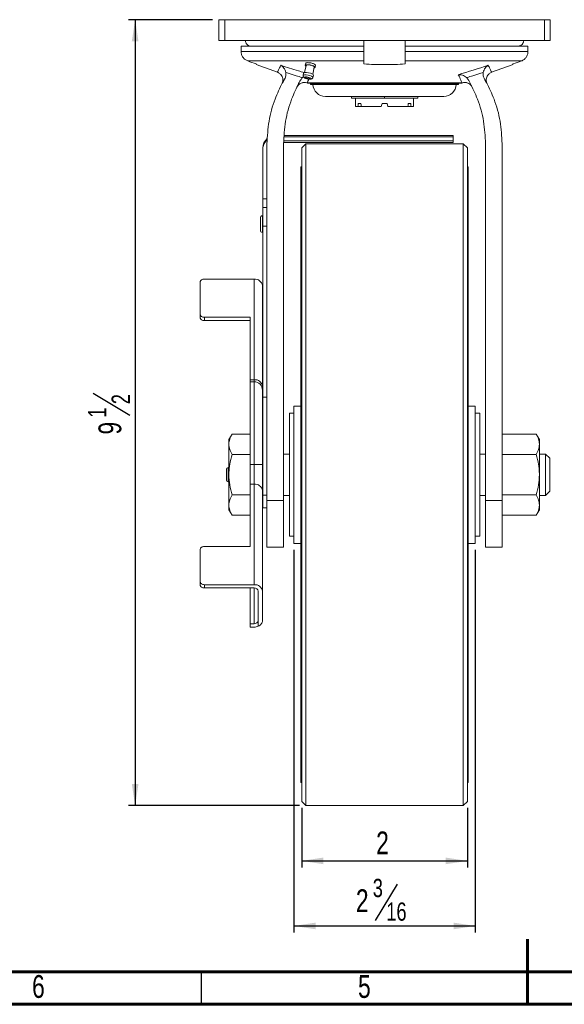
# Model space of a CAD drawing. Header units: inches. Extents: x 0.6 to 16.3, y 0.2 to 11.5.
# Tile 8 of 17: x 5.4 to 8.7, y 0.2 to 6.1. Entities that reach past the tile are written whole.
import ezdxf

# ---------------------------------------------------------------- set-up
doc = ezdxf.new("R2010")
doc.units = ezdxf.units.IN
doc.header["$MEASUREMENT"] = 0
doc.layers.add('FORMAT', color=7, linetype='Continuous')
doc.styles.add('SLDTEXTSTYLE0', font='TXT', dxfattribs={"width": 0.75})
doc.dimstyles.new('SLDDIMSTYLE0', dxfattribs={"dimtxt": 0.137795, "dimasz": 0.13, "dimexe": 0, "dimexo": 0.0625, "dimgap": 0.034449, "dimtad": 1, "dimlfac": 2, "dimrnd": 1e-09, "dimzin": 12, "dimdsep": 46, "dimlunit": 5, "dimtxsty": 'SLDTEXTSTYLE0', "dimsah": 1, "dimcen": 0.09, "dimadec": 0, "dimazin": 3, "dimtfac": 1, "dimtofl": 0, "dimtmove": 0, "dimatfit": 3, "dimfxl": 0, "dimfrac": 2, "dimtolj": 1, "dimtzin": 12, "dimarcsym": 0})
doc.dimstyles.new('SLDDIMSTYLE4', dxfattribs={"dimtxt": 0.137795, "dimasz": 0.13, "dimexe": 0, "dimexo": 0.0625, "dimgap": 0.034449, "dimtad": 1, "dimdec": 6, "dimlfac": 2, "dimrnd": 1e-09, "dimzin": 12, "dimdsep": 46, "dimlunit": 5, "dimtxsty": 'SLDTEXTSTYLE0', "dimsah": 1, "dimcen": 0.09, "dimadec": 0, "dimazin": 3, "dimtfac": 1, "dimtdec": 3, "dimtofl": 0, "dimtmove": 0, "dimatfit": 3, "dimfxl": 0, "dimfrac": 2, "dimtolj": 1, "dimtzin": 12, "dimarcsym": 0})
doc.dimstyles.new('SLDDIMSTYLE5', dxfattribs={"dimtxt": 0.137795, "dimasz": 0.13, "dimexe": 0, "dimexo": 0.0625, "dimgap": 0.034449, "dimtad": 1, "dimdec": 6, "dimlfac": 2, "dimrnd": 1e-09, "dimzin": 12, "dimdsep": 46, "dimlunit": 5, "dimtxsty": 'SLDTEXTSTYLE0', "dimsah": 1, "dimcen": 0.09, "dimadec": 0, "dimazin": 3, "dimtfac": 1, "dimtdec": 1, "dimtofl": 0, "dimtmove": 0, "dimatfit": 3, "dimfxl": 0, "dimfrac": 2, "dimtolj": 1, "dimtzin": 12, "dimarcsym": 0})

# ---------------------------------------------------------------- blocks, each defined once
blk = doc.blocks.new('_D_9')
at = {"layer": 'FORMAT'}
for p, q in [((7.1008, 1.3836), (7.1008, 1.0243)), ((8.1008, 1.3836), (8.1008, 1.0243)), ((7.1008, 1.0637), (8.1008, 1.0637))]:
    blk.add_line(p, q, dxfattribs=at)
for points in [[(7.1008, 1.0637), (7.2308, 1.0437), (7.2308, 1.0837)], [(8.1008, 1.0637), (7.9708, 1.0837), (7.9708, 1.0437)]]:
    blk.add_solid(points, dxfattribs=at)
at = {"layer": 'FORMAT', "insert": (7.5499, 1.2413), "char_height": 0.1378, "attachment_point": 1, "style": 'SLDTEXTSTYLE0'}
blk.add_mtext('2', dxfattribs=at)
blk = doc.blocks.new('_D_10')
at = {"layer": 'FORMAT'}
for p, q in [((7.0539, 2.9436), (7.0539, 0.631)), ((8.1477, 2.9436), (8.1477, 0.631)), ((7.6771, 0.9232), (7.5448, 0.7027)), ((7.0539, 0.6704), (8.1477, 0.6704))]:
    blk.add_line(p, q, dxfattribs=at)
for points in [[(7.0539, 0.6704), (7.1839, 0.6504), (7.1839, 0.6904)], [(8.1477, 0.6704), (8.0177, 0.6904), (8.0177, 0.6504)]]:
    blk.add_solid(points, dxfattribs=at)
at = {"layer": 'FORMAT', "attachment_point": 1, "style": 'SLDTEXTSTYLE0'}
for s, insert, char_height in [('3', (7.5295, 0.955), 0.1102), ('2', (7.4277, 0.8919), 0.1378), ('16', (7.611, 0.8125), 0.11024)]:
    blk.add_mtext(s, dxfattribs=dict(at, insert=insert, char_height=char_height))
blk = doc.blocks.new('_D_11')
at = {"layer": 'FORMAT'}
for p, q in [((6.5614, 6.1479), (6.0552, 6.1479)), ((6.0946, 6.1479), (6.0946, 1.3979)), ((5.8418, 3.89), (6.0623, 3.7577)), ((7.0864, 1.3979), (6.0552, 1.3979))]:
    blk.add_line(p, q, dxfattribs=at)
for points in [[(6.0946, 6.1479), (6.0746, 6.0179), (6.1146, 6.0179)], [(6.0946, 1.3979), (6.1146, 1.5279), (6.0746, 1.5279)]]:
    blk.add_solid(points, dxfattribs=at)
at = {"layer": 'FORMAT', "attachment_point": 1, "rotation": 90, "style": 'SLDTEXTSTYLE0'}
for s, insert, char_height in [('2', (5.9525, 3.8239), 0.1102), ('1', (5.81, 3.7424), 0.1102), ('9', (5.8731, 3.6406), 0.1378)]:
    blk.add_mtext(s, dxfattribs=dict(at, insert=insert, char_height=char_height))

msp = doc.modelspace()

# ---------------------------------------------------------------- linework, layer by layer
at = {"color": 7, "linetype": 'Continuous', "lineweight": 15}
for p, q in [((6.60079789, 6.14794558), (6.60079789, 6.02294566)), ((6.60079789, 6.14794558), (6.63579787, 6.14794558)), ((6.63579787, 6.14794558), (6.63579787, 6.02294566)), ((6.63579787, 6.14794558), (8.56579788, 6.14794558)), ((8.56579788, 6.14794558), (8.56579788, 6.02294566)), ((8.56579788, 6.14794558), (8.60079787, 6.14794558)), ((8.60079787, 6.14794558), (8.60079787, 6.02294566)), ((6.60079789, 6.02294566), (6.63579787, 6.02294566)), ((6.63579787, 6.02294566), (8.56579788, 6.02294566)), ((8.56579788, 6.02294566), (8.60079787, 6.02294566)), ((6.73477246, 5.95495824), (6.73477246, 5.98794554)), ((6.73477246, 5.98794554), (7.47579788, 5.98794554)), ((6.73477246, 5.95495824), (7.47579788, 5.95495824)), ((7.47579788, 5.98794554), (7.47579788, 5.95495824)), ((7.72579788, 5.98794554), (8.4668233, 5.98794554)), ((7.72579788, 5.95495824), (7.72579788, 5.98794554)), ((7.72579788, 5.95495824), (8.4668233, 5.95495824)), ((8.4668233, 5.98794554), (8.4668233, 5.95495824)), ((7.47579788, 5.8985767), (6.77468007, 5.8985767)), ((8.42691569, 5.8985767), (7.72579788, 5.8985767)), ((6.8249049, 5.87687381), (6.95417886, 5.82982178)), ((6.82579787, 5.87932722), (6.82579787, 5.88019401)), ((7.12695474, 5.87114683), (7.11809544, 5.8287102)), ((7.12458929, 5.88428303), (7.12206024, 5.87216879)), ((7.16704026, 5.8184922), (7.17589952, 5.86092898)), ((7.18079402, 5.85990701), (7.18332388, 5.87202535)), ((8.24741067, 5.82981958), (8.37669086, 5.87687381)), ((8.37579789, 5.88019401), (8.37579789, 5.87932722)), ((7.10538241, 5.79760065), (7.11134533, 5.80164773)), ((7.1122515, 5.82518408), (7.10930889, 5.8110887)), ((7.16804264, 5.79882707), (7.17098529, 5.81292245)), ((7.13345522, 5.76592014), (8.06814053, 5.76592014)), ((7.13829788, 5.76441242), (8.06329788, 5.76441242)), ((7.15333955, 5.76191237), (7.15333955, 5.75691242)), ((7.15333955, 5.76191237), (8.04825621, 5.76191237)), ((7.15333955, 5.75691242), (8.04825621, 5.75691242)), ((7.16846474, 5.76441242), (7.16833956, 5.76191237)), ((8.0332562, 5.76191237), (8.03313102, 5.76441242)), ((8.04825621, 5.75691242), (8.04825621, 5.76191237)), ((7.24329787, 5.6844124), (7.95829789, 5.6844124)), ((7.40079788, 5.67294569), (7.40079788, 5.6844124)), ((7.60079788, 5.67294569), (7.40079788, 5.67294569)), ((7.42579788, 5.67294569), (7.42579788, 5.6229457)), ((7.60079788, 5.67294569), (7.60079788, 5.6844124)), ((7.80079788, 5.67294569), (7.60079788, 5.67294569)), ((7.77579788, 5.6229457), (7.77579788, 5.67294569)), ((7.80079788, 5.67294569), (7.80079788, 5.6844124)), ((7.44023644, 5.6229457), (7.42579788, 5.6229457)), ((7.44023644, 5.6229457), (7.46023643, 5.6229457)), ((7.44230119, 5.64160588), (7.45730119, 5.64160588)), ((7.58079788, 5.6229457), (7.46023643, 5.6229457)), ((7.58079788, 5.6229457), (7.58579788, 5.64160588)), ((7.58579788, 5.64160588), (7.61579788, 5.64160588)), ((7.61579788, 5.64160588), (7.62079788, 5.6229457)), ((7.74135932, 5.6229457), (7.62079788, 5.6229457)), ((7.74135932, 5.6229457), (7.76135932, 5.6229457)), ((7.74429457, 5.64160588), (7.75929457, 5.64160588)), ((7.77579788, 5.6229457), (7.76135932, 5.6229457)), ((6.99405886, 5.44013001), (8.01579789, 5.44013001)), ((8.01579789, 5.44794564), (6.99466301, 5.44794564)), ((8.01579789, 5.44794564), (8.01579789, 5.44013001)), ((8.01579789, 5.44013001), (8.01579789, 5.41495511)), ((6.86579788, 5.36459036), (6.86579788, 5.37294572)), ((6.86579788, 5.06513012), (6.86579788, 5.36459036)), ((6.89079788, 3.24219772), (6.89079788, 5.39794564)), ((6.99079787, 3.24219772), (6.99079787, 5.39794564)), ((8.01579789, 5.40483743), (6.99133063, 5.40483743)), ((8.01579789, 5.41495511), (6.99211276, 5.41495511)), ((7.12579788, 5.39794564), (7.10079789, 5.37294572)), ((7.10079789, 1.42294562), (7.10079789, 5.37294572)), ((8.07579788, 5.39794564), (7.12579788, 5.39794564)), ((7.12579788, 5.39794564), (7.12579788, 1.39794569)), ((8.01579789, 5.41495511), (8.01579789, 5.40483743)), ((8.10079787, 5.37294572), (8.07579788, 5.39794564)), ((8.07579788, 1.39794569), (8.07579788, 5.39794564)), ((8.10079787, 5.37294572), (8.10079787, 1.42294562)), ((8.21079789, 3.24219772), (8.21079789, 5.39794564)), ((8.31079788, 3.24219772), (8.31079788, 5.39794564)), ((7.10079789, 5.25794572), (7.09579789, 5.25794572)), ((7.09579789, 3.39794567), (7.09579789, 5.25794572)), ((8.10579787, 5.25794572), (8.10079787, 5.25794572)), ((8.10579787, 3.39794567), (8.10579787, 5.25794572)), ((6.86579788, 5.06513012), (6.89079788, 5.06513012)), ((6.86579788, 5.0129982), (6.86579788, 5.06513012)), ((6.89079788, 5.0129982), (6.86579788, 5.0129982)), ((6.86579788, 4.89908102), (6.86579788, 5.0129982)), ((6.85079787, 4.91299821), (6.85079787, 4.95049824)), ((6.86579788, 4.9629982), (6.86329791, 4.9629982)), ((6.85079787, 4.87549832), (6.85079787, 4.91299821)), ((6.86579788, 4.89908102), (6.89079788, 4.89908102)), ((6.86579788, 3.86582145), (6.86579788, 4.89908102)), ((6.86329791, 4.86299821), (6.86579788, 4.86299821)), ((6.48829786, 4.56461514), (6.48829786, 4.36452518)), ((6.51329786, 4.58000675), (6.81329791, 4.58000675)), ((6.81329791, 3.97194716), (6.81329791, 4.58000675)), ((6.86329791, 4.54060616), (6.86329791, 3.93254661)), ((6.48829786, 4.34482492), (6.48829786, 4.36452518)), ((6.51329786, 4.34913365), (6.78829791, 4.34913365)), ((6.51329786, 4.32943339), (6.51329786, 4.34913365)), ((6.78829791, 3.97194716), (6.78829791, 4.34913365)), ((6.51329786, 4.32943339), (6.78829791, 4.32943339)), ((6.78829791, 3.97194716), (6.81329791, 3.97194716)), ((6.78829791, 3.9595118), (6.78829791, 3.97194716)), ((6.81329791, 3.9595118), (6.78829791, 3.9595118)), ((6.78829791, 3.45933617), (6.78829791, 3.9595118)), ((6.86329791, 3.93254661), (6.86329791, 3.90951181)), ((6.86329791, 3.90951181), (6.86329791, 3.45935373)), ((6.86579788, 3.86582145), (6.89079788, 3.86582145)), ((6.86579788, 3.27481338), (6.86579788, 3.86582145)), ((7.09579789, 3.81294568), (7.05392288, 3.81294568)), ((7.05392288, 3.39794567), (7.05392288, 3.81294568)), ((8.14767288, 3.81294568), (8.10579787, 3.81294568)), ((8.14767288, 3.39794567), (8.14767288, 3.81294568)), ((7.05392288, 3.77044566), (7.02582286, 3.77044566)), ((7.02582286, 3.39794567), (7.02582286, 3.77044566)), ((8.1757729, 3.77044566), (8.14767288, 3.77044566)), ((8.1757729, 3.39794567), (8.1757729, 3.77044566)), ((6.67977764, 3.64331954), (6.66079787, 3.61044567)), ((6.67977764, 3.64331954), (6.78829791, 3.64331954)), ((8.51681816, 3.64331954), (8.31079788, 3.64331954)), ((8.53579786, 3.61044567), (8.51681816, 3.64331954)), ((6.66079787, 3.58197607), (6.66079787, 3.61044567)), ((6.66079787, 3.39794567), (6.66079787, 3.58197607)), ((8.53579786, 3.61044567), (8.53579786, 3.58197607)), ((8.53579786, 3.58197607), (8.53579786, 3.39794567)), ((6.67977764, 3.5206326), (6.78829791, 3.5206326)), ((6.86579788, 3.52294567), (6.86329791, 3.52294567)), ((7.02582286, 3.52294567), (6.99079787, 3.52294567)), ((8.21079789, 3.52294567), (8.1757729, 3.52294567)), ((8.51681816, 3.5206326), (8.31079788, 3.5206326)), ((8.57329789, 3.52294567), (8.53579786, 3.52294567)), ((8.59829789, 3.49794567), (8.57329789, 3.52294567)), ((8.57329789, 3.27294567), (8.57329789, 3.52294567)), ((6.78829791, 3.45933617), (6.81329791, 3.45933617)), ((6.78829791, 3.34108186), (6.78829791, 3.45933617)), ((6.81329791, 3.34108186), (6.81329791, 3.45933617)), ((6.86329791, 3.45935373), (6.86329791, 3.30168133)), ((8.59829789, 3.49794567), (8.59829789, 3.29794567)), ((6.64579786, 3.39794567), (6.64579786, 3.43044567)), ((6.64579786, 3.36544567), (6.64579786, 3.39794567)), ((6.66079787, 3.44044567), (6.65579784, 3.44044567)), ((6.66079787, 3.21391526), (6.66079787, 3.39794567)), ((7.02582286, 3.02544568), (7.02582286, 3.39794567)), ((7.05392288, 2.98294565), (7.05392288, 3.39794567)), ((7.09579789, 1.53794562), (7.09579789, 3.39794567)), ((8.10579787, 1.53794562), (8.10579787, 3.39794567)), ((8.14767288, 2.98294565), (8.14767288, 3.39794567)), ((8.1757729, 3.02544568), (8.1757729, 3.39794567)), ((8.53579786, 3.39794567), (8.53579786, 3.21391526)), ((6.65579784, 3.35544567), (6.66079787, 3.35544567)), ((6.78829791, 2.96389534), (6.78829791, 3.34108186)), ((6.78829791, 3.34108186), (6.81329791, 3.34108186)), ((6.81329791, 2.73302227), (6.81329791, 3.34108186)), ((6.67977764, 3.27525873), (6.78829791, 3.27525873)), ((6.86329791, 3.30168133), (6.86329791, 2.69362175)), ((6.86579788, 3.27481338), (6.89079788, 3.27481338)), ((6.86579788, 3.19794567), (6.86579788, 3.27481338)), ((8.51681816, 3.27525873), (8.31079788, 3.27525873)), ((8.57329789, 3.27294567), (8.59829789, 3.29794567)), ((6.66079787, 3.18544567), (6.66079787, 3.21391526)), ((6.86329791, 3.27294567), (6.86579788, 3.27294567)), ((6.89079788, 3.24219772), (6.99079787, 3.24219772)), ((6.89079788, 2.96044567), (6.89079788, 3.24219772)), ((6.99079787, 3.27294567), (7.02582286, 3.27294567)), ((6.99079787, 2.96044567), (6.99079787, 3.24219772)), ((8.1757729, 3.27294567), (8.21079789, 3.27294567)), ((8.31079788, 3.24219772), (8.21079789, 3.24219772)), ((8.21079789, 2.96044567), (8.21079789, 3.24219772)), ((8.31079788, 2.96044567), (8.31079788, 3.24219772)), ((8.53579786, 3.27294567), (8.57329789, 3.27294567)), ((8.53579786, 3.21391526), (8.53579786, 3.18544567)), ((6.66079787, 3.18544567), (6.67977764, 3.1525718)), ((6.86579788, 3.19794567), (6.89079788, 3.19794567)), ((8.51681816, 3.1525718), (8.53579786, 3.18544567)), ((6.67977764, 3.1525718), (6.78829791, 3.1525718)), ((8.51681816, 3.1525718), (8.31079788, 3.1525718)), ((7.02582286, 3.02544568), (7.05392288, 3.02544568)), ((7.05392288, 2.98294565), (7.09579789, 2.98294565)), ((8.10579787, 2.98294565), (8.14767288, 2.98294565)), ((8.14767288, 3.02544568), (8.1757729, 3.02544568)), ((6.48829786, 2.9485038), (6.48829786, 2.74841381)), ((6.78829791, 2.96389534), (6.51329786, 2.96389534)), ((6.89079788, 2.96044567), (6.99079787, 2.96044567)), ((8.21079789, 2.96044567), (8.31079788, 2.96044567)), ((6.48829786, 2.72871355), (6.48829786, 2.74841381)), ((6.51329786, 2.73302227), (6.81329791, 2.73302227)), ((6.51329786, 2.71332201), (6.51329786, 2.73302227)), ((6.51329786, 2.71332201), (6.81329791, 2.71332201)), ((6.78829791, 2.49686167), (6.78829791, 2.71332201)), ((6.83829791, 2.48219811), (6.83829791, 2.69362175)), ((6.86329791, 2.51632426), (6.86329791, 2.69362175)), ((6.78829791, 2.47691883), (6.78829791, 2.49686167)), ((6.78829791, 2.49686167), (6.81329791, 2.49686167)), ((6.78829791, 2.47691883), (6.81329791, 2.47691883)), ((7.09579789, 1.53794562), (7.10079789, 1.53794562)), ((8.10079787, 1.53794562), (8.10579787, 1.53794562)), ((7.10079789, 1.42294562), (7.12579788, 1.39794569)), ((7.12579788, 1.39794569), (8.07579788, 1.39794569)), ((8.07579788, 1.39794569), (8.10079787, 1.42294562))]:
    msp.add_line(p, q, dxfattribs=at)
at = {"color": 8, "linetype": 'Continuous', "lineweight": 15}
for p, q in [((8.07035162, 5.76560525), (8.06814053, 5.76592014)), ((6.86329791, 4.9629982), (6.86329791, 4.91299821)), ((6.86329791, 4.91299821), (6.86329791, 4.86299821)), ((6.81329791, 3.9595118), (6.81329791, 3.97194716)), ((6.81329791, 3.45933617), (6.81329791, 3.9595118)), ((6.65579784, 3.44044567), (6.65579784, 3.39794567)), ((6.65579784, 3.39794567), (6.65579784, 3.35544567)), ((6.81329791, 2.49686167), (6.81329791, 2.71332201))]:
    msp.add_line(p, q, dxfattribs=at)
at = {"color": 7, "linetype": 'Continuous', "lineweight": 60}
for p, q in [((8.46456693, 0.19685039), (8.46456693, 0.59055118)), ((16.14173228, 0.39370079), (0.78740157, 0.39370079)), ((16.33858268, 0.19685039), (0.59055118, 0.19685039))]:
    msp.add_line(p, q, dxfattribs=at)
at = {"color": 7, "linetype": 'Continuous', "lineweight": 30}
msp.add_line((6.49606299, 0.19685039), (6.49606299, 0.39370079), dxfattribs=at)
at = {"color": 7, "linetype": 'Continuous', "lineweight": 15, "flags": 128}
for points in [[(7.12600527, 5.86659875), (7.12424928, 5.86796831), (7.12201004, 5.87167776), (7.12424928, 5.87452863), (7.13062613, 5.8760868), (7.14016969, 5.87611525), (7.15142711, 5.8746093), (7.16268456, 5.87179861), (7.17222813, 5.86811087), (7.17860494, 5.8641075), (7.18084418, 5.86039805), (7.17860494, 5.85754703), (7.17495008, 5.8563809)], [(7.12695474, 5.87114683), (7.12877892, 5.87311361), (7.13409296, 5.87441218), (7.14204594, 5.87443565), (7.15142711, 5.87318078), (7.16080832, 5.87083854), (7.1687613, 5.86776532), (7.1740753, 5.86442928), (7.17594135, 5.86133788), (7.17589952, 5.86092898)], [(7.1122515, 5.82518408), (7.11444055, 5.82754407), (7.1208174, 5.82910224), (7.13036096, 5.82913069), (7.14161838, 5.82762473), (7.15287583, 5.82481405), (7.16241939, 5.8211263), (7.1687962, 5.81712279), (7.17103545, 5.81341334), (7.17098529, 5.81292245)], [(7.13671401, 5.78984662), (7.14421897, 5.7888427), (7.15058137, 5.78886162), (7.15483256, 5.78990045), (7.15632539, 5.79180093), (7.15483256, 5.794274), (7.15058137, 5.79694286), (7.14421897, 5.79940141), (7.13671401, 5.80127535), (7.12920909, 5.80227912), (7.12284669, 5.80226035), (7.11859546, 5.80122152), (7.11710263, 5.79932089), (7.11859546, 5.79684782), (7.12284669, 5.79417896), (7.12920909, 5.79172042), (7.13671401, 5.78984662)], [(7.13671401, 5.79913242), (7.13202344, 5.79975986), (7.12804695, 5.79974798), (7.12538993, 5.79909869), (7.12445693, 5.79791085), (7.12538993, 5.7963653), (7.12804695, 5.79469713), (7.13202344, 5.79316067), (7.13671401, 5.7919894), (7.14140461, 5.79136197), (7.1453811, 5.79137385), (7.14803812, 5.79202313), (7.14897113, 5.79321097), (7.14803812, 5.79475667), (7.1453811, 5.79642469), (7.14140461, 5.7979613), (7.13671401, 5.79913242)], [(6.51329786, 4.58000675), (6.50842059, 4.579711), (6.50373076, 4.57883512), (6.49940862, 4.57741276), (6.49562019, 4.57549864), (6.49251111, 4.57316623), (6.49020092, 4.57050528), (6.48877827, 4.56761789), (6.48829786, 4.56461514)], [(6.48829786, 4.36452518), (6.48877827, 4.36152244), (6.49020092, 4.35863512), (6.49251111, 4.3559741), (6.49562019, 4.35364176), (6.49940862, 4.35172764), (6.50373076, 4.35030528), (6.50842059, 4.3494294), (6.51329786, 4.34913365)], [(6.48829786, 4.34482492), (6.48877827, 4.34182218), (6.49020092, 4.33893486), (6.49251111, 4.33627384), (6.49562019, 4.3339415), (6.49940862, 4.3320273), (6.50373076, 4.33060502), (6.50842059, 4.32972914), (6.51329786, 4.32943339)], [(6.51329786, 2.96389534), (6.50842059, 2.96359959), (6.50373076, 2.96272374), (6.49940862, 2.96130139), (6.49562019, 2.95938726), (6.49251111, 2.95705489), (6.49020092, 2.95439391), (6.48877827, 2.95150655), (6.48829786, 2.9485038)], [(6.48829786, 2.74841381), (6.48877827, 2.74541106), (6.49020092, 2.74252374), (6.49251111, 2.73986272), (6.49562019, 2.73753038), (6.49940862, 2.73561626), (6.50373076, 2.7341939), (6.50842059, 2.73331802), (6.51329786, 2.73302227)], [(6.48829786, 2.72871355), (6.48877827, 2.7257108), (6.49020092, 2.72282348), (6.49251111, 2.72016247), (6.49562019, 2.71783013), (6.49940862, 2.715916), (6.50373076, 2.71449364), (6.50842059, 2.71361776), (6.51329786, 2.71332201)]]:
    msp.add_lwpolyline(points, dxfattribs=at)
at = {"color": 8, "linetype": 'Continuous', "lineweight": 15, "flags": 128}
msp.add_lwpolyline([(7.10931146, 5.81110073), (7.11149794, 5.81344868), (7.11787475, 5.81500685), (7.12741835, 5.81503531), (7.13867576, 5.81352935), (7.14993318, 5.81071866), (7.15947678, 5.80703092), (7.16585359, 5.80302741), (7.16809283, 5.79931795), (7.16804469, 5.79883704)], dxfattribs=at)
at = {"color": 7, "linetype": 'Continuous', "lineweight": 15}
for centre, radius, start, end in [((7.11594023, 5.71782234), 0.05, 72.19877505, 153.803493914), ((7.11645371, 5.71893073), 0.04997055, 70.109071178, 153.693385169), ((7.13829788, 5.78941239), 0.025, 253.526486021, 270), ((7.24329788, 5.75941239), 0.075, 181.910213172, 270), ((7.95829788, 5.75941239), 0.075, 270, 358.089786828), ((8.06329788, 5.78941239), 0.025, 270, 286.49678453), ((8.08514205, 5.71893073), 0.04997055, 26.306614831, 109.890928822), ((8.08565553, 5.71782234), 0.05, 26.196506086, 107.77071239), ((6.94079788, 5.37294567), 0.075, 130.157095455, 180), ((6.86329788, 4.95049827), 0.0125, 90, 180), ((6.86329788, 4.87549827), 0.0125, 180, 270), ((6.81803579, 4.5345935), 0.04565974, 7.566928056, 95.956010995), ((6.81329788, 3.90951182), 0.05, 0, 90), ((6.81803584, 3.92653396), 0.04565968, 7.566905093, 95.956085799), ((6.82579644, 39.0494378), 35.59010382, 269.979878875, 270.060372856), ((6.65579788, 3.43044567), 0.01, 90, 180), ((6.65579788, 3.36544567), 0.01, 180, 270), ((6.81803585, 3.29566868), 0.04565967, 7.566916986, 95.956099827), ((6.81803592, 2.68760917), 0.04565959, 7.566841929, 95.956200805), ((6.81566682, 2.69061534), 0.02282991, 7.567115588, 95.955927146), ((6.81557067, 2.51965377), 0.02290514, 264.305449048, 352.854244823), ((6.81354458, 2.53691709), 0.05999877, 269.764443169, 294.366000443)]:
    msp.add_arc(centre, radius, start, end, dxfattribs=at)
for major_axis, start_param, end_param in [((0.09233414, 0.6527703), 1.6888178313, 1.717534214), ((-0.09233414, 0.6527703), 1.6244140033, 1.6531303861), ((0.09233414, 0.6527703), 4.6300549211, 4.6587713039), ((-0.09233414, 0.6527703), 4.5656510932, 4.5943674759)]:
    msp.add_ellipse((7.60079788, 5.69758668), major_axis=major_axis, ratio=0.2277350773, start_param=start_param, end_param=end_param, dxfattribs=at)
for points, knots in [([(6.79544082, 5.98794567), (6.79079786, 5.98794567), (6.78623096, 5.98884084), (6.77980467, 5.99145912), (6.77777436, 5.99252726), (6.77393394, 5.99504846), (6.77210862, 5.99652035), (6.76882854, 5.99974737), (6.76735848, 6.00150711), (6.76476356, 6.00532356), (6.76364799, 6.00737785), (6.76097773, 6.0137208), (6.76003929, 6.01835664), (6.76003929, 6.02294567)], [0, 0, 0, 0, 0.25, 0.25, 0.375, 0.375, 0.5, 0.5, 0.625, 0.625, 0.75, 0.75, 1, 1, 1, 1]), ([(7.47579788, 6.02294567), (7.47579788, 6.02061949), (7.47579788, 6.01833172), (7.47579788, 6.01383375), (7.47579788, 6.01159904), (7.47579788, 6.00734763), (7.47579788, 6.00533274), (7.47579788, 6.00152234), (7.47579788, 5.99972466), (7.47579788, 5.99489708), (7.47579788, 5.99230784), (7.47579788, 5.98885054), (7.47579788, 5.98794567), (7.47579788, 5.98794567)], [0, 0, 0, 0, 0.125, 0.125, 0.25, 0.25, 0.375, 0.375, 0.5, 0.5, 0.75, 0.75, 1, 1, 1, 1]), ([(7.72579788, 5.98794567), (7.72579788, 5.98794567), (7.72579788, 5.98884084), (7.72579788, 5.99145912), (7.72579788, 5.99252726), (7.72579788, 5.99504846), (7.72579788, 5.99652035), (7.72579788, 5.99974737), (7.72579788, 6.00150711), (7.72579788, 6.00532356), (7.72579788, 6.00737785), (7.72579788, 6.0137208), (7.72579788, 6.01835664), (7.72579788, 6.02294567)], [0, 0, 0, 0, 0.25, 0.25, 0.375, 0.375, 0.5, 0.5, 0.625, 0.625, 0.75, 0.75, 1, 1, 1, 1]), ([(8.44155646, 6.02294567), (8.44155646, 6.02065005), (8.44132266, 6.01831822), (8.44040946, 6.01381288), (8.43973441, 6.01162224), (8.43704736, 6.00523826), (8.43436332, 6.0013086), (8.42781993, 5.99488926), (8.42386984, 5.99230205), (8.41749831, 5.98971212), (8.41526061, 5.98904562), (8.41073497, 5.98816478), (8.40845396, 5.98794567), (8.40615494, 5.98794567)], [0, 0, 0, 0, 0.125, 0.125, 0.25, 0.25, 0.5, 0.5, 0.75, 0.75, 0.875, 0.875, 1, 1, 1, 1]), ([(6.77468004, 5.89857656), (6.76889923, 5.90065693), (6.76348677, 5.90358029), (6.75364028, 5.9110325), (6.74938392, 5.91541089), (6.7422228, 5.92548967), (6.73947815, 5.93097954), (6.7366644, 5.93977121), (6.73595002, 5.94279859), (6.73500875, 5.94884538), (6.73477248, 5.9518907), (6.73477248, 5.95495812)], [0, 0, 0, 0, 0.25, 0.25, 0.5, 0.5, 0.75, 0.75, 0.875, 0.875, 1, 1, 1, 1]), ([(7.47579788, 5.95495812), (7.47579788, 5.95189194), (7.47579788, 5.94878693), (7.47579788, 5.94273767), (7.47579788, 5.93976859), (7.47579788, 5.93394106), (7.47579788, 5.93105925), (7.47579788, 5.92556949), (7.47579788, 5.92295307), (7.47579788, 5.91548187), (7.47579788, 5.9109922), (7.47579788, 5.90362464), (7.47579788, 5.90064322), (7.47579788, 5.89857656)], [0, 0, 0, 0, 0.125, 0.125, 0.25, 0.25, 0.375, 0.375, 0.5, 0.5, 0.75, 0.75, 1, 1, 1, 1]), ([(7.72579788, 5.89857656), (7.72579788, 5.90065693), (7.72579788, 5.90358029), (7.72579788, 5.9110325), (7.72579788, 5.91541089), (7.72579788, 5.92548967), (7.72579788, 5.93097954), (7.72579788, 5.93977121), (7.72579788, 5.94279859), (7.72579788, 5.94884538), (7.72579788, 5.9518907), (7.72579788, 5.95495812)], [0, 0, 0, 0, 0.25, 0.25, 0.5, 0.5, 0.75, 0.75, 0.875, 0.875, 1, 1, 1, 1]), ([(8.46682328, 5.95495812), (8.46682328, 5.95190283), (8.46658345, 5.94880545), (8.46563346, 5.94273711), (8.464929, 5.93976741), (8.46214169, 5.93104768), (8.45935114, 5.92545335), (8.45219696, 5.9153956), (8.44791049, 5.91099638), (8.44057347, 5.90544656), (8.43795712, 5.90376506), (8.43257655, 5.90085628), (8.4297927, 5.89961191), (8.42691572, 5.89857656)], [0, 0, 0, 0, 0.125, 0.125, 0.25, 0.25, 0.5, 0.5, 0.75, 0.75, 0.875, 0.875, 1, 1, 1, 1]), ([(7.0043812, 5.82904375), (7.00337149, 5.8344351), (7.00178665, 5.83926137), (6.99784708, 5.84815521), (6.9954584, 5.85222826), (6.99026279, 5.85938056), (6.98743189, 5.86251721), (6.98287975, 5.86664078), (6.98130807, 5.86791819), (6.97809992, 5.87025051), (6.97643741, 5.87132196), (6.9747843, 5.8722611)], [0, 0, 0, 0, 0.25, 0.25, 0.5, 0.5, 0.75, 0.75, 0.875, 0.875, 1, 1, 1, 1]), ([(7.18293474, 5.87210162), (7.18308414, 5.87269419), (7.18347041, 5.87422631), (7.18031667, 5.87730072), (7.17425016, 5.88076672), (7.16575386, 5.8839342), (7.15595896, 5.88643023), (7.1459381, 5.88799882), (7.13679578, 5.8884874), (7.12971691, 5.88781221), (7.12542216, 5.88634355), (7.12508535, 5.88481985), (7.12494866, 5.88420148)], [0, 0, 0, 0, 0.0677198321, 0.1750933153, 0.2824597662, 0.3898222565, 0.49719315, 0.6045681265, 0.711940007, 0.819304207, 0.9266684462, 1, 1, 1, 1]), ([(7.47579788, 5.88019414), (7.5172744, 5.87779034), (7.55884713, 5.87655408), (7.62135836, 5.87654596), (7.64222068, 5.87684961), (7.68399568, 5.87806815), (7.7049273, 5.87898457), (7.72579788, 5.88019414)], [0, 0, 0, 0, 0.5, 0.5, 0.75, 0.75, 1, 1, 1, 1]), ([(8.19721456, 5.82904375), (8.19822367, 5.83443192), (8.1998084, 5.83926037), (8.20375206, 5.84816225), (8.20613963, 5.85223151), (8.21133183, 5.85937889), (8.21416296, 5.86251665), (8.21871949, 5.86664381), (8.22029053, 5.86792036), (8.22349682, 5.87025111), (8.22515749, 5.87132147), (8.22681146, 5.8722611)], [0, 0, 0, 0, 0.25, 0.25, 0.5, 0.5, 0.75, 0.75, 0.875, 0.875, 1, 1, 1, 1]), ([(6.89079788, 5.39794567), (6.89315002, 5.44339706), (6.89785431, 5.53429984), (6.93340465, 5.6595558), (6.9714044, 5.74295274), (6.99323171, 5.78185713), (6.99735335, 5.78894451)], [0, 0, 0, 0, 0.28, 0.56, 0.78, 0.82957010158, 0.82957010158, 0.82957010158, 0.82957010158]), ([(6.95406834, 5.82939175), (6.95642517, 5.82867595), (6.9642106, 5.82631139), (6.9740836, 5.81754124), (6.98211571, 5.80578838), (6.98601881, 5.79439977), (6.98716221, 5.78430768), (6.9865716, 5.77626508), (6.98543609, 5.770989), (6.98489828, 5.76922874), (6.98469287, 5.76855644)], [0, 0, 0, 0, 0.093199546, 0.3078718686, 0.4827401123, 0.6325536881, 0.7617016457, 0.870167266, 0.9504128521, 1, 1, 1, 1]), ([(6.99735336, 5.78894449), (6.9958026, 5.78625502), (6.98829328, 5.77323167), (6.98114875, 5.75968055), (6.98222428, 5.76171304), (6.98252626, 5.76228373)], [0, 0, 0, 0, 0.1576693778, 0.7634905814, 1, 1, 1, 1]), ([(6.99079788, 5.39794567), (6.99315002, 5.44339706), (6.99785431, 5.53429984), (7.03340465, 5.6595558), (7.07051424, 5.74099912), (7.09115416, 5.77813662), (7.09416387, 5.78340898)], [0, 0, 0, 0, 0.28, 0.56, 0.78, 0.81669614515, 0.81669614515, 0.81669614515, 0.81669614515]), ([(7.0043812, 5.82904375), (7.0056675, 5.82217556), (7.00566452, 5.81533433), (7.00388576, 5.80510961), (7.00298144, 5.80171051), (7.00060743, 5.79517517), (6.9991341, 5.79200663), (6.99735335, 5.78894451)], [0, 0, 0, 0, 0.5, 0.5, 0.75, 0.75, 1, 1, 1, 1]), ([(7.10538242, 5.79760059), (7.10455805, 5.79785005), (7.10373375, 5.79809968), (7.1029095, 5.7983495), (7.0908933, 5.80199144), (7.07889027, 5.80567147), (7.06689887, 5.80938411), (7.0509766, 5.8143138), (7.03507463, 5.81930099), (7.01918992, 5.82433536), (7.01425205, 5.82590033), (7.00931583, 5.82746988), (7.0043812, 5.82904375)], [-0.0001320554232, -0.0001320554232, -0.0001320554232, -0.0001320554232, 0, 0, 0, 0.0019251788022, 0.0019251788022, 0.0019251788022, 0.0044814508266, 0.0044814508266, 0.0044814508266, 0.0052760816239, 0.0052760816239, 0.0052760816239, 0.0052760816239]), ([(7.07165833, 5.74107647), (7.07220194, 5.74217716), (7.07310127, 5.74399389), (7.07557457, 5.74890928), (7.07714897, 5.75200807), (7.08283584, 5.76295692), (7.08790811, 5.77245024), (7.09416387, 5.78340898)], [0, 0, 0, 0, 0.25, 0.25, 0.5, 0.5, 1, 1, 1, 1]), ([(7.10951308, 5.81105423), (7.10935319, 5.81057771), (7.10870661, 5.80865067), (7.109424, 5.80513699), (7.11128727, 5.80137324), (7.11449974, 5.79800196), (7.11956842, 5.79475721), (7.12731013, 5.79156943), (7.13377397, 5.79010586), (7.13679284, 5.78942232)], [0, 0, 0, 0, 0.0376742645, 0.1523523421, 0.2564733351, 0.3743019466, 0.5524740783, 0.7909874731, 1, 1, 1, 1]), ([(7.13679284, 5.78942232), (7.13885811, 5.78907482), (7.14417319, 5.78818051), (7.15281823, 5.7879461), (7.15981711, 5.78907429), (7.16511065, 5.79283148), (7.16753634, 5.79613615), (7.16776669, 5.79829809), (7.16782829, 5.7988762)], [0, 0, 0, 0, 0.1522671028, 0.3918669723, 0.6872292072, 0.8266762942, 0.9536522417, 1, 1, 1, 1]), ([(8.09621334, 5.79760059), (8.09240805, 5.80113428), (8.0883926, 5.80400672), (8.08005733, 5.8087954), (8.07568812, 5.81071178), (8.06705229, 5.813561), (8.0627507, 5.81452121), (8.0563207, 5.81534253), (8.0541748, 5.81551184), (8.04992835, 5.8156404), (8.04779939, 5.81559842), (8.04575225, 5.81545742)], [0, 0, 0, 0, 0.25, 0.25, 0.5, 0.5, 0.75, 0.75, 0.875, 0.875, 1, 1, 1, 1]), ([(8.06814052, 5.76592008), (8.067683, 5.76712064), (8.0668755, 5.76922874), (8.06456244, 5.77501661), (8.06305588, 5.77869485), (8.05747353, 5.7916442), (8.05233343, 5.80279967), (8.04575225, 5.81545742)], [0, 0, 0, 0, 0.25, 0.25, 0.5, 0.5, 1, 1, 1, 1]), ([(8.19721456, 5.82904375), (8.19227992, 5.82746988), (8.18734371, 5.82590033), (8.18240584, 5.82433536), (8.16652112, 5.81930099), (8.15061916, 5.8143138), (8.13469689, 5.80938411), (8.12270549, 5.80567147), (8.11070246, 5.80199144), (8.09868625, 5.7983495), (8.09786201, 5.79809968), (8.09703771, 5.79785005), (8.09621334, 5.79760059)], [-0.0007946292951, -0.0007946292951, -0.0007946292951, -0.0007946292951, 0, 0, 0, 0.0025562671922, 0.0025562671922, 0.0025562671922, 0.0044814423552, 0.0044814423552, 0.0044814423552, 0.0046134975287, 0.0046134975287, 0.0046134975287, 0.0046134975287]), ([(8.21079788, 5.39794567), (8.20844574, 5.44339706), (8.20374145, 5.53429984), (8.1681911, 5.6595558), (8.13108152, 5.74099912), (8.1104416, 5.77813662), (8.10743189, 5.78340898)], [0, 0, 0, 0, 0.28, 0.56, 0.78, 0.81669614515, 0.81669614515, 0.81669614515, 0.81669614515]), ([(8.20424241, 5.78894451), (8.20067973, 5.79507075), (8.19834647, 5.80155528), (8.19654148, 5.81177602), (8.19623807, 5.81526709), (8.19625694, 5.82216864), (8.19657162, 5.82561081), (8.19721456, 5.82904375)], [0, 0, 0, 0, 0.5, 0.5, 0.75, 0.75, 1, 1, 1, 1]), ([(8.21911166, 5.76220438), (8.21940557, 5.76164864), (8.2204874, 5.75960306), (8.21336884, 5.77311647), (8.20579308, 5.78625513), (8.2042424, 5.78894449)], [0, 0, 0, 0, 0.2287932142, 0.8421415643, 1, 1, 1, 1]), ([(8.31079788, 5.39794567), (8.30844574, 5.44339706), (8.30374145, 5.53429984), (8.2681911, 5.6595558), (8.23019136, 5.74295274), (8.20836404, 5.78185713), (8.20424241, 5.78894451)], [0, 0, 0, 0, 0.28, 0.56, 0.78, 0.82957010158, 0.82957010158, 0.82957010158, 0.82957010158]), ([(8.21693823, 5.7684746), (8.21683438, 5.76878426), (8.21646073, 5.76989838), (8.21527798, 5.77463628), (8.21435735, 5.7831079), (8.2155183, 5.79482344), (8.22033268, 5.80789914), (8.23002077, 5.81999602), (8.23961266, 5.82765834), (8.24607078, 5.82921421), (8.24720343, 5.82948709)], [0, 0, 0, 0, 0.0298578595, 0.1074280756, 0.228358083, 0.3692459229, 0.5548381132, 0.7485493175, 0.9558995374, 1, 1, 1, 1]), ([(6.89268355, 5.42208479), (6.88721913, 5.41672053), (6.87569842, 5.40541098), (6.86719297, 5.38449371), (6.86620041, 5.37033308), (6.86579788, 5.36459036)], [0, 0, 0, 0, 0.3491122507, 0.7360381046, 1, 1, 1, 1]), ([(6.66079788, 3.58197607), (6.66079788, 3.58718208), (6.66124649, 3.59241146), (6.66298256, 3.60275624), (6.66426835, 3.60789404), (6.66922751, 3.62321617), (6.67399838, 3.63330961), (6.67977761, 3.64331953)], [0, 0, 0, 0, 0.25, 0.25, 0.5, 0.5, 1, 1, 1, 1]), ([(8.51681814, 3.64331953), (8.52261185, 3.63328455), (8.52738499, 3.62317626), (8.53398901, 3.60274837), (8.53579788, 3.59242718), (8.53579788, 3.58197607)], [0, 0, 0, 0, 0.5, 0.5, 1, 1, 1, 1]), ([(6.67977761, 3.5206326), (6.67398391, 3.53066759), (6.66921076, 3.54077587), (6.66260675, 3.56120377), (6.66079788, 3.57152496), (6.66079788, 3.58197607)], [0, 0, 0, 0, 0.5, 0.5, 1, 1, 1, 1]), ([(8.53579788, 3.58197607), (8.53579788, 3.57677005), (8.53534927, 3.57154068), (8.5336132, 3.56119589), (8.53232741, 3.5560581), (8.52736825, 3.54073597), (8.52259738, 3.53064253), (8.51681814, 3.5206326)], [0, 0, 0, 0, 0.25, 0.25, 0.5, 0.5, 1, 1, 1, 1]), ([(6.66079788, 3.39794567), (6.66079788, 3.40832924), (6.66124093, 3.4187658), (6.66299612, 3.439652), (6.66429567, 3.44998425), (6.66928222, 3.4806952), (6.67404957, 3.50079009), (6.67977761, 3.5206326)], [0, 0, 0, 0, 0.25, 0.25, 0.5, 0.5, 1, 1, 1, 1]), ([(8.53579788, 3.39794567), (8.53579788, 3.40832751), (8.53535538, 3.41875708), (8.53360019, 3.43964759), (8.5323005, 3.44998141), (8.52731355, 3.48069567), (8.52254595, 3.50079089), (8.51681814, 3.5206326)], [0, 0, 0, 0, 0.25, 0.25, 0.5, 0.5, 1, 1, 1, 1]), ([(6.67977761, 3.27525874), (6.67401175, 3.29523228), (6.66918463, 3.3156601), (6.66258299, 3.35659529), (6.66079788, 3.37719354), (6.66079788, 3.39794567)], [0, 0, 0, 0, 0.5, 0.5, 1, 1, 1, 1]), ([(8.51681814, 3.27525874), (8.52258321, 3.29522951), (8.52741107, 3.31565931), (8.53401324, 3.35659858), (8.53579788, 3.37719658), (8.53579788, 3.39794567)], [0, 0, 0, 0, 0.5, 0.5, 1, 1, 1, 1]), ([(6.66079788, 3.21391527), (6.66079788, 3.21912129), (6.66124649, 3.22435066), (6.66298256, 3.23469544), (6.66426835, 3.23983324), (6.66922751, 3.25515537), (6.67399838, 3.26524881), (6.67977761, 3.27525874)], [0, 0, 0, 0, 0.25, 0.25, 0.5, 0.5, 1, 1, 1, 1]), ([(8.51681814, 3.27525874), (8.52261185, 3.26522375), (8.52738499, 3.25511547), (8.53398901, 3.23468757), (8.53579788, 3.22436638), (8.53579788, 3.21391527)], [0, 0, 0, 0, 0.5, 0.5, 1, 1, 1, 1]), ([(6.67977761, 3.1525718), (6.67398391, 3.16260679), (6.66921076, 3.17271507), (6.66260675, 3.19314297), (6.66079788, 3.20346416), (6.66079788, 3.21391527)], [0, 0, 0, 0, 0.5, 0.5, 1, 1, 1, 1]), ([(8.53579788, 3.21391527), (8.53579788, 3.20870925), (8.53534927, 3.20347988), (8.5336132, 3.1931351), (8.53232741, 3.1879973), (8.52736825, 3.17267517), (8.52259738, 3.16258173), (8.51681814, 3.1525718)], [0, 0, 0, 0, 0.25, 0.25, 0.5, 0.5, 1, 1, 1, 1]), ([(6.83829788, 2.48219814), (6.84211596, 2.48393542), (6.84556289, 2.48602538), (6.8517364, 2.4908898), (6.8544351, 2.49366532), (6.85877927, 2.49959971), (6.86048223, 2.5028453), (6.86272491, 2.50946083), (6.86329788, 2.51285), (6.86329788, 2.51632423)], [0, 0, 0, 0, 0.25, 0.25, 0.5, 0.5, 0.75, 0.75, 1, 1, 1, 1])]:
    msp.add_open_spline(points, degree=3, knots=knots, dxfattribs=at)
for points in [[(6.82579788, 5.88019414), (6.80875707, 5.88631736), (6.79171788, 5.89244509), (6.77468004, 5.89857656)], [(7.47579788, 5.89857656), (7.47579788, 5.89244509), (7.47579788, 5.88631736), (7.47579788, 5.88019414)], [(7.72579788, 5.88019414), (7.72579788, 5.88631736), (7.72579788, 5.89244509), (7.72579788, 5.89857656)], [(8.42691572, 5.89857656), (8.40987787, 5.89244509), (8.39283868, 5.88631735), (8.37579788, 5.88019414)], [(8.04575225, 5.81545742), (8.10640191, 5.83352146), (8.16669181, 5.85265117), (8.22681146, 5.8722611)], [(7.09416387, 5.78340898), (7.09715801, 5.78865407), (7.1008659, 5.79340644), (7.10538242, 5.79760059)], [(8.09621334, 5.79760059), (8.10072986, 5.79340644), (8.10443775, 5.78865407), (8.10743189, 5.78340898)]]:
    msp.add_open_spline(points, degree=3, dxfattribs=at)
at = {"color": 8, "linetype": 'Continuous', "lineweight": 15}
for points, knots in [([(6.9552366, 5.83272794), (6.95493856, 5.83205594), (6.95391832, 5.82975556), (6.96131005, 5.84658706), (6.97122067, 5.86547094), (6.97478433, 5.87226119)], [0, 0, 0, 0, 0.2090441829, 0.7155884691, 1, 1, 1, 1]), ([(6.97478433, 5.87226119), (7.00985594, 5.86086022), (7.05656109, 5.84567744), (7.10357685, 5.83140047), (7.11528776, 5.82784429)], [0, 0, 0, 0, 0.75091519, 1, 1, 1, 1]), ([(8.22681143, 5.87226119), (8.23037535, 5.86547069), (8.24020869, 5.84673483), (8.247634, 5.82985401), (8.246625, 5.83212802), (8.24632146, 5.83281213)], [0, 0, 0, 0, 0.2844104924, 0.7847254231, 1, 1, 1, 1]), ([(7.14174807, 5.78588652), (7.14133694, 5.78502165), (7.13609357, 5.77399127), (7.13455982, 5.7687787), (7.13353532, 5.76612743), (7.13345522, 5.76592014)], [0, 0, 0, 0, 0.0727234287, 0.9275012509, 1, 1, 1, 1]), ([(7.13345522, 5.76592014), (7.13198089, 5.76571022), (7.13024068, 5.76546244), (7.13111106, 5.76558632), (7.13124403, 5.76560525)], [0, 0, 0, 0, 0.8472209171, 1, 1, 1, 1])]:
    msp.add_open_spline(points, degree=3, knots=knots, dxfattribs=at)

# ---------------------------------------------------------------- texts
at = {"color": 7, "linetype": 'Continuous', "lineweight": 0, "char_height": 0.13779528, "attachment_point": 2, "style": 'SLDTEXTSTYLE0'}
for s, insert in [('6', (5.5104235, 0.373408)), ('5', (7.47892744, 0.373408))]:
    msp.add_mtext(s, dxfattribs=dict(at, insert=insert))

# ---------------------------------------------------------------- dimensions: what is measured, and where the dimension line sits
at = {"layer": 'FORMAT'}
dim = msp.add_linear_dim(base=(6.09459709, 1.39794567), p1=(6.60079788, 6.14794567), p2=(7.12579788, 1.39794567), angle=90, dimstyle='SLDDIMSTYLE5', dxfattribs=at)
dim.commit()
dim.dimension.update_dxf_attribs({"geometry": '_D_11', "text_midpoint": (6.09459709, 3.77294567), "dimtype": 160})
for base, p1, p2, dimstyle, picture, middle in [((8.14767288, 0.67037698), (7.05392288, 2.98294567), (8.14767288, 2.98294567), 'SLDDIMSTYLE4', '_D_10', (7.60079788, 0.67037698)), ((8.10079788, 1.06371969), (7.10079788, 1.42294567), (8.10079788, 1.42294567), 'SLDDIMSTYLE0', '_D_9', (7.60079788, 1.06371969))]:
    dim = msp.add_linear_dim(base=base, p1=p1, p2=p2, dimstyle=dimstyle, dxfattribs=at)
    dim.commit()
    dim.dimension.update_dxf_attribs({"geometry": picture, "text_midpoint": middle, "dimtype": 160})

doc.saveas('drawing.dxf')
